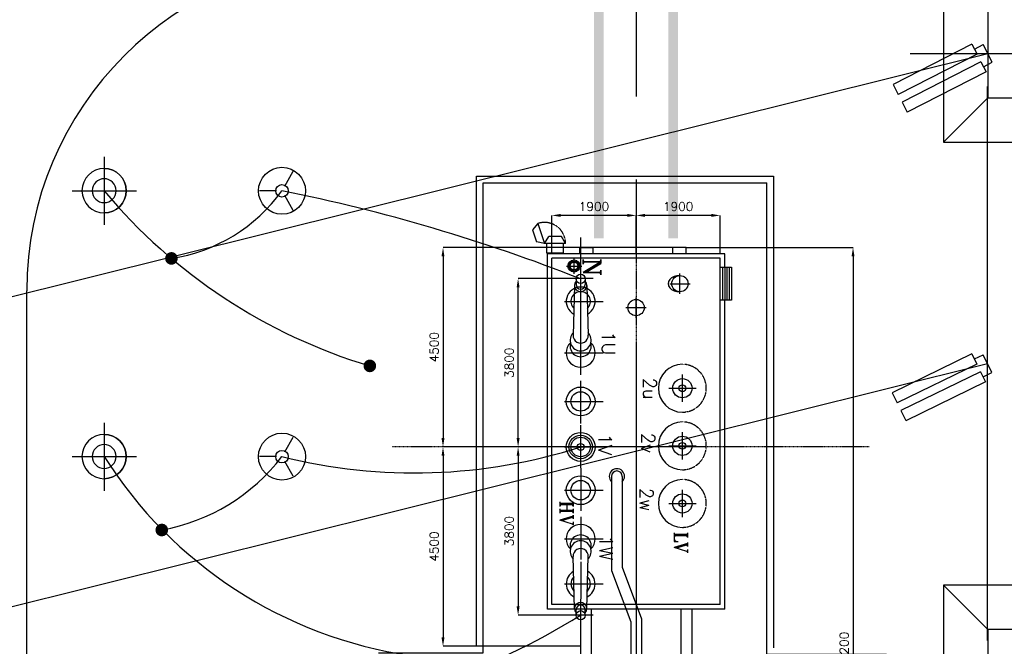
# Model space of a CAD drawing. Header units: inches. Extents: x -8998005 to 170525121, y -30058259 to 1575573.
# Tile 60 of 107: x -48908 to -26691, y 340976 to 355119. Entities that reach past the tile are written whole.
import ezdxf
from ezdxf.enums import TextEntityAlignment as Align

# ---------------------------------------------------------------- set-up
doc = ezdxf.new("R2010")
doc.units = ezdxf.units.IN
doc.header["$LTSCALE"] = 5
doc.header["$MEASUREMENT"] = 0
doc.header["$PDMODE"] = 2
doc.header["$PDSIZE"] = 1
for name, pattern in [('0', [0]), ('CENTER', [2, 1.25, -0.25, 0.25, -0.25]), ('DASHDOT', [1, 0.5, -0.25, 0, -0.25]), ('DIV1', [0.9, 0.3, -0.1, 0, -0.1, 0, -0.1, 0.3]), ('HID', [0.3, 0.2, -0.1])]:
    doc.linetypes.add(name, pattern=pattern)
for name, color, linetype in [('2CON', 1, 'Continuous'), ('busduct', 1, 'Continuous'), ('CCEN', 8, 'CENTER'), ('CEN', 9, 'CENTER'), ('DIM', 7, 'Continuous'), ('EQUPT', 4, '0'), ('INSULATOR', 7, 'Continuous'), ('rail', 7, 'Continuous'), ('TCE-ME-ROAD', 244, 'Continuous'), ('TOWER', 7, 'Continuous')]:
    doc.layers.add(name, color=color, linetype=linetype)
doc.styles.add('romans', font='romans.shx')
doc.styles.add('ROMANT', font='romant')
doc.styles.add('S1', font='SIMPLEX.SHX', dxfattribs={"height": 200})
doc.dimstyles.new('STANDARD$0', dxfattribs={"dimtxt": 250, "dimasz": 200, "dimexe": 0, "dimexo": 0, "dimgap": 100, "dimtad": 1, "dimdec": 0, "dimzin": 0, "dimdsep": 46, "dimtxsty": 'S1', "dimcen": 0, "dimadec": 0, "dimazin": 0, "dimtfac": 1, "dimtdec": 0, "dimtmove": 2, "dimatfit": 3, "dimfxl": 1, "dimtolj": 1, "dimtzin": 0, "dimarcsym": 0})

# ---------------------------------------------------------------- blocks, each defined once
blk = doc.blocks.new('*D246')
at = {"color": 0, "lineweight": -2, "ltscale": 100, "transparency": 16777216}
for p, q in [((-33869, -17524), (-30105, -17524)), ((-30105, -17724), (-30105, -35524)), ((-32700, -35724), (-30105, -35724))]:
    blk.add_line(p, q, dxfattribs=at)
at = {"color": 0, "ltscale": 100, "transparency": 16777216}
for points in [[(-30138, -17724), (-30071, -17724), (-30105, -17524)], [(-30138, -35524), (-30071, -35524), (-30105, -35724)]]:
    blk.add_solid(points, dxfattribs=at)
at = {"layer": 'Defpoints', "color": 0, "ltscale": 100, "transparency": 16777216}
for p in [(-33869, -17524), (-32700, -35724), (-30105, -35724)]:
    blk.add_point(p, dxfattribs=at)
at = {"color": 0, "ltscale": 100, "transparency": 16777216, "insert": (-30305, -26624), "char_height": 200, "attachment_point": 5, "rotation": 90, "style": 'S1'}
blk.add_mtext('\\A1;18200', dxfattribs=at)
blk = doc.blocks.new('*D247')
at = {"color": 0, "lineweight": -2, "ltscale": 100, "transparency": 16777216}
for p, q in [((-36900, -17664), (-36900, -16799)), ((-35200, -16799), (-36700, -16799)), ((-35000, -17664), (-35000, -16799))]:
    blk.add_line(p, q, dxfattribs=at)
at = {"color": 0, "ltscale": 100, "transparency": 16777216}
for points in [[(-36700, -16765), (-36700, -16832), (-36900, -16799)], [(-35200, -16765), (-35200, -16832), (-35000, -16799)]]:
    blk.add_solid(points, dxfattribs=at)
at = {"layer": 'Defpoints', "color": 0, "ltscale": 100, "transparency": 16777216}
for p in [(-36900, -16799), (-36900, -17664), (-35000, -17664)]:
    blk.add_point(p, dxfattribs=at)
at = {"color": 0, "ltscale": 100, "transparency": 16777216, "insert": (-35950, -16599), "char_height": 200, "attachment_point": 5, "style": 'S1'}
blk.add_mtext('\\A1;1900', dxfattribs=at)
blk = doc.blocks.new('*D320')
at = {"color": 0, "lineweight": -2, "ltscale": 100, "transparency": 16777216}
for p, q in [((-35000, -17664), (-35000, -16799)), ((-33300, -16799), (-34800, -16799)), ((-33100, -17664), (-33100, -16799))]:
    blk.add_line(p, q, dxfattribs=at)
at = {"color": 0, "ltscale": 100, "transparency": 16777216}
for points in [[(-34800, -16765), (-34800, -16832), (-35000, -16799)], [(-33300, -16765), (-33300, -16832), (-33100, -16799)]]:
    blk.add_solid(points, dxfattribs=at)
at = {"layer": 'Defpoints', "color": 0, "ltscale": 100, "transparency": 16777216}
for p in [(-35000, -16799), (-35000, -17664), (-33100, -17664)]:
    blk.add_point(p, dxfattribs=at)
at = {"color": 0, "ltscale": 100, "transparency": 16777216, "insert": (-34050, -16599), "char_height": 200, "attachment_point": 5, "style": 'S1'}
blk.add_mtext('\\A1;1900', dxfattribs=at)
blk = doc.blocks.new('*D321')
at = {"color": 0, "lineweight": -2, "ltscale": 100, "transparency": 16777216}
for p, q in [((-33869, -17524), (-39356, -17524)), ((-39356, -17724), (-39356, -21824)), ((-36250, -22024), (-39356, -22024))]:
    blk.add_line(p, q, dxfattribs=at)
at = {"color": 0, "ltscale": 100, "transparency": 16777216}
for points in [[(-39390, -17724), (-39323, -17724), (-39356, -17524)], [(-39390, -21824), (-39323, -21824), (-39356, -22024)]]:
    blk.add_solid(points, dxfattribs=at)
at = {"layer": 'Defpoints', "color": 0, "ltscale": 100, "transparency": 16777216}
for p in [(-33869, -17524), (-39356, -22024), (-36250, -22024)]:
    blk.add_point(p, dxfattribs=at)
at = {"color": 0, "ltscale": 100, "transparency": 16777216, "insert": (-39556, -19774), "char_height": 200, "attachment_point": 5, "rotation": 90, "style": 'S1'}
blk.add_mtext('\\A1;4500', dxfattribs=at)
blk = doc.blocks.new('*D248')
at = {"color": 0, "lineweight": -2, "ltscale": 100, "transparency": 16777216}
for p, q in [((-35970, -18224), (-37662, -18224)), ((-37662, -21824), (-37662, -18424)), ((-36250, -22024), (-37662, -22024))]:
    blk.add_line(p, q, dxfattribs=at)
at = {"color": 0, "ltscale": 100, "transparency": 16777216}
for points in [[(-37695, -18424), (-37628, -18424), (-37662, -18224)], [(-37695, -21824), (-37628, -21824), (-37662, -22024)]]:
    blk.add_solid(points, dxfattribs=at)
at = {"layer": 'Defpoints', "color": 0, "ltscale": 100, "transparency": 16777216}
for p in [(-37662, -18224), (-35970, -18224), (-36250, -22024)]:
    blk.add_point(p, dxfattribs=at)
at = {"color": 0, "ltscale": 100, "transparency": 16777216, "insert": (-37862, -20124), "char_height": 200, "attachment_point": 5, "rotation": 90, "style": 'S1'}
blk.add_mtext('\\A1;3800', dxfattribs=at)
blk = doc.blocks.new('*D322')
at = {"color": 0, "lineweight": -2, "ltscale": 100, "transparency": 16777216}
for p, q in [((-36250, -22024), (-37662, -22024)), ((-37662, -22224), (-37662, -25624)), ((-35970, -25824), (-37662, -25824))]:
    blk.add_line(p, q, dxfattribs=at)
at = {"color": 0, "ltscale": 100, "transparency": 16777216}
for points in [[(-37695, -22224), (-37628, -22224), (-37662, -22024)], [(-37695, -25624), (-37628, -25624), (-37662, -25824)]]:
    blk.add_solid(points, dxfattribs=at)
at = {"layer": 'Defpoints', "color": 0, "ltscale": 100, "transparency": 16777216}
for p in [(-36250, -22024), (-37662, -25824), (-35970, -25824)]:
    blk.add_point(p, dxfattribs=at)
at = {"color": 0, "ltscale": 100, "transparency": 16777216, "insert": (-37862, -23924), "char_height": 200, "attachment_point": 5, "rotation": 90, "style": 'S1'}
blk.add_mtext('\\A1;3800', dxfattribs=at)
blk = doc.blocks.new('*D323')
at = {"color": 0, "lineweight": -2, "ltscale": 100, "transparency": 16777216}
for p, q in [((-33869, -22024), (-39356, -22024)), ((-39356, -22224), (-39356, -26324)), ((-36250, -26524), (-39356, -26524))]:
    blk.add_line(p, q, dxfattribs=at)
at = {"color": 0, "ltscale": 100, "transparency": 16777216}
for points in [[(-39390, -22224), (-39323, -22224), (-39356, -22024)], [(-39390, -26324), (-39323, -26324), (-39356, -26524)]]:
    blk.add_solid(points, dxfattribs=at)
at = {"layer": 'Defpoints', "color": 0, "ltscale": 100, "transparency": 16777216}
for p in [(-33869, -22024), (-39356, -26524), (-36250, -26524)]:
    blk.add_point(p, dxfattribs=at)
at = {"color": 0, "ltscale": 100, "transparency": 16777216, "insert": (-39556, -24274), "char_height": 200, "attachment_point": 5, "rotation": 90, "style": 'S1'}
blk.add_mtext('\\A1;4500', dxfattribs=at)
blk = doc.blocks.new('i')
at = {"ltscale": 3000}
for p, q in [((-223, -222), (-223, 0)), ((223, 0), (-223, 0)), ((223, -222), (223, 0)), ((-350, -222), (-96, -222)), ((-350, -222), (-350, -2222)), ((-96, -222), (-96, -2222)), ((96, -222), (350, -222)), ((96, -222), (96, -2222)), ((350, -222), (350, -2222)), ((-350, -2222), (-96, -2222)), ((96, -2221), (350, -2221))]:
    blk.add_line(p, q, dxfattribs=at)
blk = doc.blocks.new('400TWR')
at = {"ltscale": 3000}
for p, q in [((-1000, 1000), (-2000, 2000)), ((1000, 1000), (2000, 2000)), ((-1000, -1000), (-2000, -2000)), ((1000, -1000), (2000, -2000))]:
    blk.add_line(p, q, dxfattribs=at)
for points in [[(-2000, -2000), (2000, -2000), (2000, 2000), (-2000, 2000)], [(-1000, -1000), (1000, -1000), (1000, 1000), (-1000, 1000)]]:
    blk.add_lwpolyline(points, close=True, dxfattribs=at)
at = {"layer": 'CEN', "ltscale": 1000}
for p, q in [((0, 2753), (0, -2753)), ((2781, 0), (-2781, 0))]:
    blk.add_line(p, q, dxfattribs=at)
blk = doc.blocks.new('tr2')
at = {"layer": 'CEN'}
blk.add_line((1001, -1000), (1000, -17999), dxfattribs=at)
at = {"layer": 'TOWER'}
for p, q in [((-6, -14250), (-6, -1750)), ((1994, -14250), (1994, -1750))]:
    blk.add_line(p, q, dxfattribs=at)
at = {"layer": 'TOWER', "zscale": 1333.333333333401, "rotation": 90}
for p in [(1000, -1000), (1000, -15000)]:
    blk.add_blockref('400TWR', p, dxfattribs=at)
blk = doc.blocks.new('400LAPL')
at = {"ltscale": 700}
for p, q in [((-442, 255), (-108, 62)), ((108, 62), (442, 255)), ((0, -125), (0, -510))]:
    blk.add_line(p, q, dxfattribs=at)
for radius, start, end in [(530, 0, 180), (530, 180, 0), (142, 0, 180), (142, 180, 0)]:
    blk.add_arc((0, 0), radius, start, end, dxfattribs=at)
blk = doc.blocks.new('400bpipl')
at = {"ltscale": 3000}
for radius in [500, 270]:
    blk.add_circle((0, 0), radius, dxfattribs=at)
blk.add_arc((0, 0), 500, 0, 180, dxfattribs=at)
at = {"layer": 'CEN', "ltscale": 3000}
for p, q in [((0, -724), (0, 729)), ((762, 0), (-771, 0))]:
    blk.add_line(p, q, dxfattribs=at)
blk = doc.blocks.new('A$C3F820AC0')
at = {"color": 2, "linetype": 'Continuous', "ltscale": 100}
for p, q in [((-124489, -37421, 96251), (-27064, -13142, 96251)), ((-124489, -44421, 96251), (-27070, -20142, 96251))]:
    blk.add_line(p, q, dxfattribs=at)
blk = doc.blocks.new('BTG Road')
at = {"layer": 'TCE-ME-ROAD'}
blk.add_line((2706144, 450888), (2706144, 590519), dxfattribs=at)
blk.add_arc((2713644, 590519), 7500, 90, 180, dxfattribs=at)
blk = doc.blocks.new('A$C50442067')
at = {"color": 2, "linetype": 'Continuous', "ltscale": 100, "const_width": 142.3}
for points, elevation in [([(-45555.2, -17769.4, 1), (-45412.8, -17769.4, 1)], 0), ([(-41078.4, -20194.8, 1), (-40936.1, -20194.8, 1)], 0), ([(-45772.8, -23899.2, 1), (-45630.4, -23899.2, 1)], 96251.3)]:
    blk.add_lwpolyline(points, format="xyb", close=True, dxfattribs=dict(at, elevation=elevation))
at = {"color": 2, "linetype": 'Continuous', "ltscale": 100}
for centre, radius, start, end in [((-37433.3, -8253.8), 12464.4, 219.84974, 253.33737), ((-46062.7, -14021.1), 3792.7, 278.77651, 324.13259), ((-50854.2, -55323, 0), 39863.3, 68.50886, 78.62087), ((-40003.9, -10306.2, 0), 12304.7, 255.95912, 287.76269), ((-38665, -16977.6, 96251.3), 9857.6, 212.27037, 261.66914), ((-46487.6, -19562.1, 192502.6), 4407.7, 280.27215, 322.53387), ((-45411.4, -10918.2, 0), 17493.6, 277.959, 301.56023)]:
    blk.add_arc(centre, radius, start, end, dxfattribs=at)
at = {"layer": '2CON'}
for p, q in [((-38600, -15914.3, 0), (-31900, -15914.3, 0)), ((-38600, -26524.3, 0), (-38600, -15914.3, 0)), ((-31900, -15914.3, 0), (-31900, -26560.6, 0)), ((-37215.9, -16983.1, 0), (-37334.7, -17124, 0)), ((-37215.9, -16983.1, 0), (-37063.7, -17430.9, 0)), ((-37334.7, -17124, 0), (-37243.7, -17391.6, 0)), ((-37063.7, -17430.9, 0), (-36968.5, -17273.1, 0)), ((-36685.9, -17273.1, 0), (-36968.5, -17273.1, 0)), ((-36590.7, -17430.9, 0), (-36685.9, -17273.1, 0)), ((-36250, -19236.1, 0), (-36250, -17300, 0)), ((-37063.7, -17430.9, 0), (-37243.7, -17391.6, 0)), ((-36590.7, -17430.9, 0), (-37063.7, -17430.9, 0)), ((-37016.4, -17654.1, 0), (-37016.4, -17430.9, 0)), ((-36638, -17654.1, 0), (-36638, -17430.9, 0)), ((-36265.7, -17664.3, 0), (-36265.7, -17524.3, 0)), ((-36265.7, -17524.3, 0), (-35965.7, -17524.3, 0)), ((-35965.7, -17664.3, 0), (-35965.7, -17524.3, 0)), ((-35965.7, -17664.3, 0), (-35965.7, -17524.3, 0)), ((-34169.3, -17664.3, 0), (-34169.3, -17524.3, 0)), ((-34169.3, -17664.3, 0), (-34169.3, -17524.3, 0)), ((-33869.3, -17524.3, 0), (-34169.3, -17524.3, 0)), ((-33869.3, -17664.3, 0), (-33869.3, -17524.3, 0)), ((-36638, -17654.1, 0), (-37016.4, -17654.1, 0)), ((-33000, -17664.3, 0), (-37000, -17664.3, 0)), ((-37000, -25684.3, 0), (-37000, -17664.3, 0)), ((-33100, -17764.3, 0), (-36900, -17764.3, 0)), ((-36900, -25584.3, 0), (-36900, -17764.3, 0)), ((-36400, -18114.1, 0), (-36400, -17768.1, 0)), ((-33100, -25584.3, 0), (-33100, -17764.3, 0)), ((-33000, -17964.2, 0), (-33000, -17664.3, 0)), ((-36573, -17941.1, 0), (-36227, -17941.1, 0)), ((-33100, -17964.2, 0), (-32850, -17964.2, 0)), ((-33050, -17964.2, 0), (-33050, -18714.2, 0)), ((-33000, -17964.2, 0), (-33000, -18714.2, 0)), ((-32950, -17964.2, 0), (-32950, -18714.2, 0)), ((-32900, -17964.2, 0), (-32900, -18714.2, 0)), ((-32850, -17964.2, 0), (-32850, -18714.2, 0)), ((-34010.2, -18569.9, 0), (-34010.2, -18108.5, 0)), ((-36391, -18379.8, 0), (-36420.9, -19502.8, 0)), ((-36354.7, -18231.2, 0), (-36354.7, -18358, 0)), ((-36145.3, -18231.2, 0), (-36145.3, -18358, 0)), ((-36109, -18379.8, 0), (-36079.1, -19502.8, 0)), ((-34240.9, -18339.2, 0), (-33779.5, -18339.2, 0)), ((-35000, -19110.1, 0), (-35000, -18648.7, 0)), ((-36614.7, -18739.9, 0), (-35738.8, -18739.9, 0)), ((-35230.7, -18879.4, 0), (-34769.3, -18879.4, 0)), ((-32850, -18714.2, 0), (-33100, -18714.2, 0)), ((-33000, -25684.3, 0), (-33000, -18714.2, 0)), ((-36250, -20395.5, 0), (-36250, -19138.6, 0)), ((-36614.7, -19899.3, 0), (-35738.8, -19899.3, 0)), ((-33955, -21007, 0), (-33955, -20391.7, 0)), ((-36250, -21493.8, 0), (-36250, -20532.4, 0)), ((-34262.6, -20699.3, 0), (-33647.4, -20699.3, 0)), ((-36614.7, -20997.6, 0), (-35738.8, -20997.6, 0)), ((-36250, -22495.5, 0), (-36250, -21534.2, 0)), ((-33955, -22307, 0), (-33955, -21691.7, 0)), ((-36614.7, -22024.3, 0), (-35738.8, -22024.3, 0)), ((-34262.6, -21999.3, 0), (-33647.4, -21999.3, 0)), ((-36250, -22504.9, 0), (-36250, -23466.2, 0)), ((-36614.7, -23001.1, 0), (-35738.8, -23001.1, 0)), ((-33955, -23607, 0), (-33955, -22991.7, 0)), ((-34262.6, -23299.3, 0), (-33647.4, -23299.3, 0)), ((-36250, -23603.2, 0), (-36250, -24564.5, 0)), ((-36614.7, -24099.3, 0), (-35738.8, -24099.3, 0)), ((-36390.9, -25679.3, 0), (-36420.9, -24495.9, 0)), ((-36250, -24620, 0), (-36255.4, -26296.1, 0)), ((-36109, -25675.7, 0), (-36079.1, -24495.9, 0)), ((-36614.7, -25116.2, 0), (-35738.8, -25116.2, 0)), ((-33000, -25684.3, 0), (-37000, -25684.3, 0)), ((-33100, -25584.3, 0), (-36900, -25584.3, 0)), ((-36354.7, -25824.3, 0), (-36354.7, -25697.6, 0)), ((-36145.3, -25824.3, 0), (-36145.3, -25697.6, 0))]:
    blk.add_line(p, q, dxfattribs=at)
at = {"layer": '2CON', "linetype": 'Continuous'}
for p, q in [((-35554.8, -22688, 0), (-35554.8, -24809.7, 0)), ((-35311.4, -22688, 0), (-35311.4, -24740.5, 0)), ((-35554.8, -24809.7, 0), (-35121.7, -25970.9, 0)), ((-35311.4, -24740.5, 0), (-34878.3, -25901.7, 0)), ((-36255.4, -25684.3, 0), (-36255.4, -27123.3, 0)), ((-36011.9, -25684.3, 0), (-36011.9, -27135.8, 0)), ((-33988.1, -25684.3, 0), (-33988.1, -27135.8, 0)), ((-33744.6, -25684.3, 0), (-33744.6, -27123.3, 0)), ((-35121.7, -25970.9, 0), (-35121.7, -26834.6, 0)), ((-34878.3, -25901.7, 0), (-34878.3, -26834.6, 0))]:
    blk.add_line(p, q, dxfattribs=at)
at = {"layer": '2CON', "elevation": 0}
for points in [[(-40808.8, -26674.3), (-38450, -26674.3), (-38450, -16064.3), (-32050, -16064.3)], [(-29350, -26710.6), (-32050, -26710.6), (-32050, -16064.3)]]:
    blk.add_lwpolyline(points, dxfattribs=at)
at = {"layer": '2CON', "linetype": 'Continuous'}
for centre, radius in [((-36400, -17941.1, 0), 137.2), ((-36400, -17941.1, 0), 112.2), ((-36400, -17941.1, 0), 87.2), ((-34010.2, -18339.2, 0), 183), ((-35000, -18879.4, 0), 183), ((-33955, -20699.3, 0), 217.1), ((-33955, -20699.3, 0), 76.5), ((-36250, -20997.6, 0), 325.3), ((-36250, -22024.3, 0), 325.3), ((-36250, -22024.3, 0), 76.5), ((-33955, -21999.3, 0), 217.1), ((-33955, -21999.3, 0), 76.5), ((-36250, -23001.1, 0), 325.3), ((-33955, -23299.3, 0), 217.1), ((-33955, -23299.3, 0), 76.5)]:
    blk.add_circle(centre, radius, dxfattribs=at)
at = {"layer": '2CON'}
for centre, radius in [((-36250, -18231.2, 0), 104.7), ((-36250, -20997.6, 0), 220), ((-36250, -22024.3, 0), 264.8), ((-36250, -22024.3, 0), 220), ((-36250, -23001.1, 0), 220), ((-36250, -25824.3, 0), 104.7)]:
    blk.add_circle(centre, radius, dxfattribs=at)
at = {"layer": '2CON', "linetype": 'DIV1', "ltscale": 0.3}
blk.add_arc((-37063.7, -17430.9, 0), 473, 0, 108.77259, dxfattribs=at)
at = {"layer": '2CON', "linetype": 'Continuous'}
for centre, radius, start, end in [((-36250, -18739.9, 0), 325.3, 298.18756, 241.81244), ((-36250, -19899.3, 0), 325.3, 135.42836, 44.57164), ((-35433.1, -22688, 0), 171.7, 315.13859, 224.86141), ((-35433.1, -22688, 0), 121.7, 0, 180), ((-36250, -24099.3, 0), 325.3, 315.42836, 224.57164), ((-36250, -25116.2, 0), 325.3, 119.20188, 242.97), ((-36250, -25116.2, 0), 325.3, 297.02302, 60.79812)]:
    blk.add_arc(centre, radius, start, end, dxfattribs=at)
at = {"layer": '2CON'}
for centre, radius, start, end in [((-36250, -18379.8, 0), 141, 137.20146, 42.79854), ((-36250, -18358, 0), 104.7, 180, 0), ((-36250, -18739.9, 0), 220, 312.67304, 227.32696), ((-36250, -19617.1, 0), 237.9, 133.55241, 46.44759), ((-36250, -19509, 0), 171, 177.93022, 2.06978), ((-36250, -19750.8, 0), 237.9, 163.68458, 16.31542), ((-36250, -24247.9, 0), 237.9, 343.68458, 196.31542), ((-36250, -24381.6, 0), 237.9, 313.55241, 226.44759), ((-36250, -24489.7, 0), 171, 357.93022, 182.06978), ((-36250, -25116.2, 0), 220, 134.46295, 226.62259), ((-36250, -25116.2, 0), 220, 313.36646, 45.53705), ((-36250, -25675.7, 0), 141, 317.20146, 222.79854), ((-36250, -25697.6, 0), 104.7, 0, 180)]:
    blk.add_arc(centre, radius, start, end, dxfattribs=at)
blk.add_ellipse((-34010.2, -18339.2, 0), major_axis=(267.2, 0), ratio=0.6849145, start_param=1.5707963, end_param=4.712389, dxfattribs=at)
at = {"layer": 'busduct'}
for centre in [(-33955, -20699.6, 0), (-33955, -21999.6, 0), (-33955, -23299.6, 0)]:
    blk.add_arc(centre, 540, 90, 270, dxfattribs=at)
at = {"layer": 'busduct', "linetype": 'HID'}
for centre in [(-33955, -20699.6, 0), (-33955, -21999.6, 0), (-33955, -23299.6, 0)]:
    blk.add_arc(centre, 540, 270, 90, dxfattribs=at)
at = {"layer": 'CCEN'}
for p, q in [((-35000, -16510.8, 0), (-35000, -32517.3, 0)), ((-29739.6, -22024.3, 0), (-40500.1, -22024.3, 0))]:
    blk.add_line(p, q, dxfattribs=at)
at = {"layer": 'rail', "color": 7, "linetype": 'DASHDOT', "ltscale": 500, "const_width": 216, "elevation": 0}
for points in [[(-35838, -17314.3), (-35838, -4737.4)], [(-34162, -17314.3), (-34162, -4737.4)]]:
    blk.add_lwpolyline(points, dxfattribs=at)
at = {"layer": 'TCE-ME-ROAD', "color": 4, "linetype": 'CENTER', "ltscale": 1500}
blk.add_line((-35000, -4737.4), (-35000, -39021.1), dxfattribs=at)
at = {"color": 2, "linetype": 'Continuous'}
blk.add_blockref('tr2', (-27064.5, -12142.4, 96251.3), dxfattribs=at)
at = {"layer": 'EQUPT', "xscale": -1, "zscale": 1333.333333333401, "rotation": 270}
for name, p in [('400bpipl', (-47002.5, -16240.7)), ('400LAPL', (-42989.2, -16243.3)), ('400bpipl', (-47002.5, -22240.7)), ('400LAPL', (-42989.2, -22243.3))]:
    blk.add_blockref(name, p, dxfattribs=at)
at = {"layer": 'INSULATOR'}
for p, rotation in [((-27064.5, -13142.4, 96251.3), 297.0977301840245), ((-27070, -20142.4, 96251.3), 296.0175874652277)]:
    blk.add_blockref('i', p, dxfattribs=dict(at, rotation=rotation))
at = {"layer": '2CON', "style": 'ROMANT'}
for s, height, p in [('N', 400, (-35994.6, -17968, 0)), ('HV', 300, (-36571, -23522, 0)), ('LV', 300, (-33987.1, -24181.7, 0))]:
    blk.add_text(s, height=height, rotation=270, dxfattribs=at).set_placement(p, align=Align.MIDDLE)
at = {"layer": '2CON', "style": 'romans'}
for s, p in [('1U', (-35772.7, -19414.3, 0)), ('2u', (-34839.1, -20460.4, 0)), ('1V', (-35848.1, -21724.5, 0)), ('2v', (-34879.1, -21703.2, 0)), ('2w', (-34914.9, -22946, 0)), ('1W', (-35823.8, -24021.5, 0))]:
    blk.add_text(s, height=300, rotation=270, dxfattribs=at).set_placement(p)
at = {"ltscale": 100}
for base, p1, p2, picture, middle in [((-36900, -16798.8, 0), (-35000, -17664.3, 0), (-36900, -17664.3, 0), '*D247', (-35950, -16598.8, 0)), ((-35000, -16798.8, 0), (-33100, -17664.3, 0), (-35000, -17664.3, 0), '*D320', (-34050, -16598.8, 0))]:
    dim = blk.add_linear_dim(base=base, p1=p1, p2=p2, dimstyle='STANDARD$0', dxfattribs=at)
    dim.commit()
    dim.dimension.update_dxf_attribs({"geometry": picture, "text_midpoint": middle})
for base, p1, p2, angle, picture, middle in [((-39356.5, -22024.3, 0), (-33869.3, -17524.3, 0), (-36250, -22024.3, 0), 90, '*D321', (-39556.5, -19774.3, 0)), ((-30104.6, -35724.3, 0), (-33869.3, -17524.3, 0), (-32700, -35724.3, 0), 90, '*D246', (-30304.6, -26624.3, 0)), ((-37661.6, -18224.3, 0), (-36250, -22024.3, 0), (-35969.8, -18224.3, 0), 90, '*D248', (-37861.6, -20124.3, 0)), ((-39356.5, -26524.3, 0), (-33869.3, -22024.3, 0), (-36250, -26524.3, 0), 90, '*D323', (-39556.5, -24274.3, 0)), ((-37661.6, -25824.3, 0), (-36250, -22024.3, 0), (-35969.8, -25824.3, 0), 270, '*D322', (-37861.6, -23924.3, 0))]:
    dim = blk.add_linear_dim(base=base, p1=p1, p2=p2, angle=angle, dimstyle='STANDARD$0', dxfattribs=at)
    dim.commit()
    dim.dimension.update_dxf_attribs({"geometry": picture, "text_midpoint": middle})

msp = doc.modelspace()

# ---------------------------------------------------------------- block references
at = {"ltscale": 100}
for name in ['A$C3F820AC0', 'A$C50442067']:
    msp.add_blockref(name, (0, 367500), dxfattribs=at)
at = {"layer": 'DIM'}
msp.add_blockref('BTG Road', (-2754894, -241519), dxfattribs=at)

doc.saveas('drawing.dxf')
